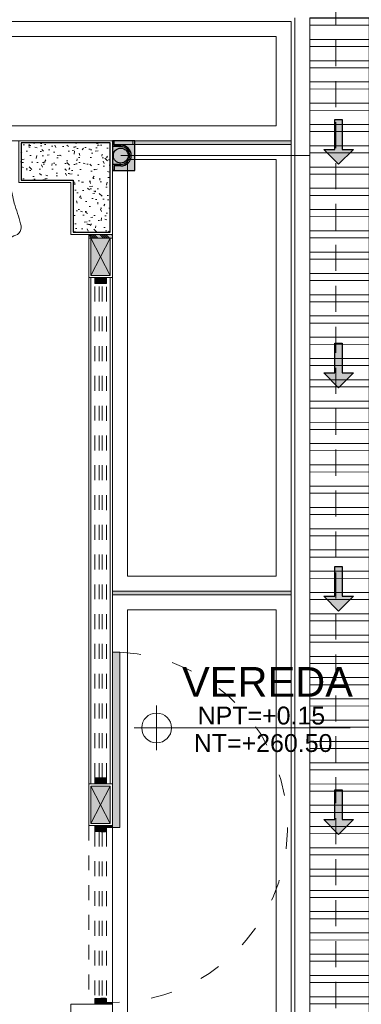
# Model space of a CAD drawing. Header units: millimetres. Extents: x -8931983 to 9630244, y 4 to 18563053.
# Tile 168 of 256: x 349113.97 to 349116.26, y 9281981.4 to 9281988.02. Entities that reach past the tile are written whole.
import ezdxf

# ---------------------------------------------------------------- set-up
doc = ezdxf.new("R2010")
doc.units = ezdxf.units.MM
for name, pattern in [('01 nivel$0$HIDDEN2', [0.1875, 0.125, -0.0625]), ('ACAD_ISO03W100', [30, 12, -18]), ('CONTINUA', [0]), ('DASHED2', [0.375, 0.25, -0.125]), ('HIDDEN', [9.524999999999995, 6.349999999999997, -3.174999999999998])]:
    doc.linetypes.add(name, pattern=pattern)
for name, color, linetype, lineweight in [('.', 7, 'Continuous', 0), ('0_ CUNETAS', 151, 'Continuous', 5), ('0_MUROS 2 BAJOS', 150, 'Continuous', 9), ('0_PROYECCIONES 1', 1, 'DASHED2', 0), ('0_TARRAJEO', 32, 'Continuous', 0), ('0_VANOS', 30, 'Continuous', 9), ('COLUMNAS', 3, 'Continuous', 35), ('COLUMNETAS TOP', 253, 'Continuous', 0), ('CUNETAS', 5, 'Continuous', 0), ('G-ANNO-DIMS', 7, 'Continuous', 5), ('JUNTAS DE DILATACIÓN', 160, 'CONTINUA', 9), ('LPUERTAS', 7, 'Continuous', 5), ('MURO', 133, 'Continuous', 15), ('Proyecciones 2', 251, 'HIDDEN', 5), ('PUERTAS-1.5', 1, 'Continuous', 9), ('TARRAJEO', 32, 'Continuous', 0), ('TEXTO AMBIENTES', 7, 'Continuous', 30), ('vereda', 254, 'Continuous', 5)]:
    doc.layers.add(name, color=color, linetype=linetype, lineweight=lineweight)
for name, color, linetype, lineweight, true_color in [('0_COLUMNA ACHURADO', 250, 'Continuous', 0, 0x363636), ('0_TEXTURA PISOS', 252, 'Continuous', 0, 0x8c8c8c), ('LMOBILIARIO', 252, 'Continuous', 5, 0x898989), ('tuberia des. fluvial ftt', 169, 'Continuous', 0, 0x232d53)]:
    doc.layers.add(name, color=color, linetype=linetype, lineweight=lineweight, true_color=true_color)
doc.styles.add('Arial_1', font='arial.ttf', dxfattribs={"height": 0.15})

# ---------------------------------------------------------------- blocks, each defined once
blk = doc.blocks.new('00_PTA_ 01')
at = {"layer": 'PUERTAS-1.5', "true_color": 0xffffff}
h = blk.add_hatch(color=7, dxfattribs=at)
h.dxf.hatch_style = 1
h.paths.add_polyline_path([(0, 0), (0.0349999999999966, 0), (0.0349999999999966, 0.0249999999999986), (0.009999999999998, 0.0250000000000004), (0.009999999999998, 0.0649999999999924), (0, 0.0649999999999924)])
h = blk.add_hatch(color=7, dxfattribs=at)
h.dxf.hatch_style = 1
h.paths.add_polyline_path([(1, 3.6e-15), (1, 0.0649999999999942), (0.9900000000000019, 0.0649999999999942), (0.9900000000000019, 0.0250000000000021), (0.9650000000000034, 0.0250000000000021), (0.9650000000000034, 3.6e-15)])
h = blk.add_hatch(color=7, dxfattribs=at)
h.dxf.hatch_style = 1
h.paths.add_polyline_path([(1.970000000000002, 0.1050000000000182), (0.9900000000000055, 0.1049999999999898), (0.9900000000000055, 0.0649999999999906), (1.970000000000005, 0.0650000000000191)])
at = {"layer": 'PUERTAS-1.5'}
for points in [[(0, 0), (0.0349999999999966, 0), (0.0349999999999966, 0.0249999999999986), (0.009999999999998, 0.0250000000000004), (0.009999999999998, 0.0649999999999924), (0, 0.0649999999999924)], [(1, 3.6e-15), (1, 0.0649999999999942), (0.9900000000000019, 0.0649999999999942), (0.9900000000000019, 0.0250000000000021), (0.9650000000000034, 0.0250000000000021), (0.9650000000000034, 3.6e-15)], [(1.970000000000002, 0.1050000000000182), (0.9900000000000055, 0.1049999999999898), (0.9900000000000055, 0.0649999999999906), (1.970000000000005, 0.0650000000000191)]]:
    blk.add_lwpolyline(points, close=True, dxfattribs=at)
at = {"layer": 'PUERTAS-1.5', "linetype": 'ACAD_ISO03W100', "ltscale": 0.01}
blk.add_arc((0.9904164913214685, 0.0645919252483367), 0.9804165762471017, 2.362126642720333, 179.9761520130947, dxfattribs=at)
at = {"layer": 'PUERTAS-1.5', "linetype": 'HIDDEN', "ltscale": 0.25}
blk.add_arc((0.9900000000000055, 0.0650000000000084), 0.9799999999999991, 359.9999999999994, 1.2213e-12, dxfattribs=at)
blk = doc.blocks.new('JUNTA VEREDA')
at = {"layer": '.', "true_color": 0x939598}
h = blk.add_hatch(dxfattribs=at)
h.set_pattern_fill('ANGLE', color=252)
h.set_pattern_definition([(0, (0, 0), (0, 6.985), [5.08, -1.905]), (90, (0, 0), (-6.985, 4e-16), [5.08, -1.905])])
h.paths.add_polyline_path([(-0.01331989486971, 1.200000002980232), (0.0120801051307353, 1.200000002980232), (0.0120801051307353, 0), (-0.01331989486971, 0)])
h = blk.add_hatch(color=252, dxfattribs=at)
h.dxf.hatch_style = 1
h.paths.add_polyline_path([(0.0120801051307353, 1.200000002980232), (-0.01331989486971, 1.200000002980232), (-0.01331989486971, 0), (0.0120801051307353, 0)])
at = {"layer": '0_TEXTURA PISOS'}
h = blk.add_hatch(dxfattribs=at)
h.set_pattern_fill('ANGLE', color=256)
h.set_pattern_definition([(0, (-5477.766061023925, -1210.968031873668), (0, 6.985), [5.08, -1.905]), (90, (-5477.766061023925, -1210.968031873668), (-6.985, 4e-16), [5.08, -1.905])])
h.paths.add_polyline_path([(-0.01331989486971, 1.200000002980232), (0.0120801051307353, 1.200000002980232), (0.0120801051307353, 0), (-0.01331989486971, 0)])
at = {"layer": 'vereda'}
blk.add_lwpolyline([(-0.01331989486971, 1.200000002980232), (0.0120801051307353, 1.200000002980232), (0.0120801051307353, 0), (-0.01331989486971, 0)], close=True, dxfattribs=at)
blk = doc.blocks.new('verda pg edf 04')
at = {"layer": 'vereda'}
for points, elevation in [([(-1.713399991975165, 0.8150000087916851), (1.215000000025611, 0.8150000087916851), (1.215000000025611, 0.0150000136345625), (-1.713399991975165, 0.0150000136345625)], -20.54863760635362), ([(-1.613399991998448, 0.7150000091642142), (1.114999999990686, 0.7150000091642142), (1.114999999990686, 0.1150000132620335), (-1.613399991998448, 0.1150000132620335)], -20.54863760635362), ([(0.0150000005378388, -0.0104270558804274), (0.0149814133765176, -3.01042709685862), (1.21500000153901, -3.010427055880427), (1.215000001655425, -0.0104270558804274)], -20.54863760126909), ([(0.1149999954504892, -0.1104270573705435), (0.1149999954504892, -2.910427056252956), (1.114999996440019, -2.910427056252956), (1.114999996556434, -0.1104270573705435)], -20.54863760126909), ([(0.0149999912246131, -3.035827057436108), (0.0150000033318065, -6.035827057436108), (1.214999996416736, -6.035827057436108), (1.214999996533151, -3.035827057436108)], -20.54863760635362), ([(0.1149999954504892, -3.135827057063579), (0.1149999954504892, -5.935827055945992), (1.114999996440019, -5.935827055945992), (1.114999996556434, -3.135827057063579)], -20.54863760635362)]:
    blk.add_lwpolyline(points, close=True, dxfattribs=dict(at, elevation=elevation))
at = {"layer": 'vereda', "rotation": 270}
for p in [(0.0150000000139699, 0.0016801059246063), (0.0149814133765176, -3.02374699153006, -20.54863760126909)]:
    blk.add_blockref('JUNTA VEREDA', p, dxfattribs=at)
blk = doc.blocks.new('Cotas de elevación - M_Cota de elevación - Destino rellenado-517392-Nivel 1')
at = {"layer": 'G-ANNO-DIMS'}
for p, q in [((0, -0.0015), (0, 0.0015)), ((-0.0015, 0), (0.013, 0))]:
    blk.add_line(p, q, dxfattribs=at)
blk.add_circle((0, 0), 0.001, dxfattribs=at)
blk = doc.blocks.new('VEREDA EDF 04 PGG')
at = {"lineweight": 5}
blk.add_blockref('verda pg edf 04', (-1.215000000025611, -0.8150000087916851, 20.54863760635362), dxfattribs=at)
at = {"layer": 'LPUERTAS', "xscale": -1.199999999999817, "yscale": 1.199999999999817, "zscale": 1.199999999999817, "rotation": 270}
blk.add_blockref('00_PTA_ 01', (-1.277999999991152, -6.600000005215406, 20.54863760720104), dxfattribs=at)
at = {"layer": 'TEXTO AMBIENTES', "xscale": 99.99999999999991, "yscale": 99.99999999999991, "zscale": 99.99999999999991}
blk.add_blockref('Cotas de elevación - M_Cota de elevación - Destino rellenado-517392-Nivel 1', (-0.90362387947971, -4.744062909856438, 20.54863761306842), dxfattribs=at)
at = {"layer": 'TEXTO AMBIENTES', "insert": (-1.333646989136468, -4.334992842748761, 20.54863761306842), "char_height": 0.2, "width": 2.349898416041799, "attachment_point": 1, "style": 'Arial_1'}
blk.add_mtext('\\pxqc;VEREDA', dxfattribs=at)
at = {"layer": 'TEXTO AMBIENTES', "char_height": 0.12, "width": 0.9021418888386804, "attachment_point": 1, "line_spacing_factor": 0.9417779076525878, "style": 'Arial_1'}
for s, insert in [('NPT=+0.15', (-0.6279042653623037, -4.600666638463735, 20.54863761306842)), ('NT=+260.50', (-0.6537262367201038, -4.785287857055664, 20.54863761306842))]:
    blk.add_mtext(s, dxfattribs=dict(at, insert=insert))
blk = doc.blocks.new('*U3822')
at = {"layer": '.', "lineweight": 30}
h = blk.add_hatch(color=1, dxfattribs=at)
h.dxf.hatch_style = 1
h.paths.add_polyline_path([(-0.0249999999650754, -0.0500000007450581), (-0.0999999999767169, -0.0500000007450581), (0, -0.150000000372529), (0.1000000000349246, -0.0500000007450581), (0.0250000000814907, -0.0500000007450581), (0.0250000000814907, 0.1499999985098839), (-0.0249999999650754, 0.1499999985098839)])
at = {"layer": '0_ CUNETAS', "color": 1, "lineweight": 30}
blk.add_lwpolyline([(-0.099999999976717, -0.0500000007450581), (-0.0249999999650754, -0.0500000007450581), (-0.0249999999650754, 0.1499999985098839), (0.0250000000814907, 0.1499999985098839), (0.0250000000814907, -0.0500000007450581), (0.1000000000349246, -0.0500000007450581), (0, -0.150000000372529)], close=True, dxfattribs=at)
blk = doc.blocks.new('*U3849')
at = {"layer": '0_ CUNETAS', "color": 0, "linetype": 'ByBlock', "lineweight": -2, "transparency": 16777216}
for p in [(2.2e-15, 36), (2.1e-15, 34.5), (2e-15, 33), (1.9e-15, 31.5)]:
    blk.add_blockref('*U3822', p, dxfattribs=at)
blk = doc.blocks.new('red drenaje')
at = {"layer": '0_ CUNETAS', "lineweight": 0}
h = blk.add_hatch(dxfattribs=at)
h.set_pattern_fill('ANSI32', color=256, scale=0.015, angle=135)
h.set_pattern_definition([(180, (7.209970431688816, 111.0331056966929), (0, -0.142875), []), (180, (7.162345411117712, 111.080730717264), (0, -0.142875), [])])
h.paths.add_polyline_path([(-34.72003029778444, 70.02810567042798), (-35.1200302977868, 70.02810567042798), (-35.12003029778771, 32.39097884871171), (-34.72003029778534, 32.55666427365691)])
for p, q in [((-35.22003029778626, 70.02810567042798), (-35.22003029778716, 32.34955749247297)), ((-35.12003029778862, 70.02810567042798), (-35.12003029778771, 32.39097884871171))]:
    blk.add_line(p, q, dxfattribs=at)
blk.add_lwpolyline([(-35.12003029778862, 70.02810567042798), (-34.72003029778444, 70.02810567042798), (-34.72003029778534, 32.55666427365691), (-35.12003029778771, 32.39097884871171), (-35.1200302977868, 70.02810567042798)], dxfattribs=at)
blk.add_blockref('*U3849', (-34.92570145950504, 33.1941974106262), dxfattribs=at)
blk = doc.blocks.new('columnas bloque talleres')
at = {"layer": '0_COLUMNA ACHURADO'}
h = blk.add_hatch(dxfattribs=at)
h.set_pattern_fill('AR-CONC', color=256, scale=0.00088, angle=90.00000000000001)
h.set_pattern_definition([(140, (-11266.26727245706, -3098.342211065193), (0.0140263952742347, 0.1603225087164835), [0.016764, -0.184404]), (85.00000000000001, (-11266.26727245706, -3098.342211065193), (-0.1681300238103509, -0.0310142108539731), [0.0134112, -0.1475237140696]), (190.4514447, (-11266.26610359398, -3098.328850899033), (-0.1541036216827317, 0.1293082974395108), [0.014247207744, -0.156719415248]), (136.1842, (-11266.31197645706, -3098.342211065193), (0.0369972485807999, 0.2385495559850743), [0.025146, -0.2766059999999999]), (186.63555761, (-11266.30889337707, -3098.322331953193), (-0.2177349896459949, 0.2089156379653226), [0.0213708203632, -0.2350793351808]), (81.18415117, (-11266.31197645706, -3098.342211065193), (-0.2177349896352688, 0.2089156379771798), [0.0201167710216, -0.2212845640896]), (111, (-11266.30080045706, -3098.319859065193), (0.0899933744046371, 0.1334206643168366), [0.016764, -0.184404]), (56.00000000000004, (-11266.30080045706, -3098.319859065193), (-0.1620854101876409, 0.0543857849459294), [0.0134112, -0.1475232]), (161.451445, (-11266.29330100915, -3098.308740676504), (-0.0720920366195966, 0.1878064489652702), [0.014247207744, -0.1567191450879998]), (127.5, (-11266.26727245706, -3098.342211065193), (-0.0744084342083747, 0.0027179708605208), [0, -0.14573504, 0, -0.1497584, 0, -0.148082]), (97.49999999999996, (-11266.26727245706, -3098.342211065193), (-0.0881589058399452, 0.0588013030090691), [0, -0.08538464, 0, -0.14238224, 0, -0.0564388]), (57.50000000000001, (-11266.26727245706, -3098.392056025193), (0.0050412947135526, 0.1193197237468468), [0, -0.05588, 0, -0.1743456, 0, -0.2313432]), (47.5, (-11266.26727245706, -3098.414408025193), (-0.0223753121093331, 0.1303536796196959), [0, -0.072644, 0, -0.11578336, 0, -0.1642872])])
h.paths.add_polyline_path([(0, -0.5999999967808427), (0, 0), (-0.5999999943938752, 2e-16), (-0.5999999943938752, -0.2499999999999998), (-0.25, -0.25), (-0.2499999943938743, -0.5999999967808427)])
at = {"layer": '0_TARRAJEO', "lineweight": 0}
blk.add_lwpolyline([(0.015, -0.6149999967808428), (0.015, 0.015), (-0.6149999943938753, 0.0150000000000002), (-0.6149999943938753, -0.2649999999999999), (-0.2649999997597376, -0.265), (-0.2649999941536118, -0.6149999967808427)], close=True, dxfattribs=at)
at = {"layer": '0_TARRAJEO', "lineweight": 0, "elevation": 8.474217e-10}
blk.add_lwpolyline([(-0.2649999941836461, -6.214999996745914), (-0.2650000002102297, -5.784999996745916), (0.0149999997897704, -5.784999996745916), (0.0150000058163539, -6.214999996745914)], close=True, dxfattribs=at)
at = {"layer": 'COLUMNAS', "color": 6, "lineweight": 30}
blk.add_lwpolyline([(0, -0.5999999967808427), (0, 0), (-0.5999999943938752, 2e-16), (-0.5999999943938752, -0.2499999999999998), (-0.25, -0.25), (-0.2499999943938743, -0.5999999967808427)], close=True, dxfattribs=at)
blk = doc.blocks.new('*U1093')
at = {"linetype": 'Continuous', "true_color": 0xbebebe}
for points in [[(3032.131410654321, 1351.188780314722), (3032.131410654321, 1351.268780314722), (3032.171410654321, 1351.268780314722), (3032.171410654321, 1351.188780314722)], [(3035.491410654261, 1351.188780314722), (3035.491410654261, 1351.268780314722), (3035.531410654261, 1351.268780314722), (3035.531410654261, 1351.188780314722)]]:
    blk.add_hatch(color=9, dxfattribs=at).paths.add_polyline_path(points)
at = {"layer": '0_VANOS', "linetype": 'Continuous'}
for p, q in [((3032.131410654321, 1351.268780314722), (3032.171410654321, 1351.268780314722)), ((3032.131410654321, 1351.268780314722), (3032.131410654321, 1351.188780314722)), ((3032.171410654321, 1351.268780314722), (3032.171410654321, 1351.188780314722)), ((3035.491410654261, 1351.188780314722), (3035.491410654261, 1351.268780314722)), ((3035.491410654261, 1351.268780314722), (3035.531410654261, 1351.268780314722)), ((3035.531410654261, 1351.268780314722), (3035.531410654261, 1351.188780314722)), ((3032.171410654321, 1351.188780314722), (3032.131410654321, 1351.188780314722)), ((3035.531410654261, 1351.188780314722), (3035.491410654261, 1351.188780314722))]:
    blk.add_line(p, q, dxfattribs=at)
at = {"layer": '0_VANOS', "linetype": '01 nivel$0$HIDDEN2', "ltscale": 0.5}
for p, q in [((3032.170780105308, 1351.268780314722), (3035.490780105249, 1351.268780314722)), ((3032.171410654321, 1351.238780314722), (3035.491410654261, 1351.238780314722)), ((3032.171410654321, 1351.218780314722), (3035.491410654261, 1351.218780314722)), ((3032.171410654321, 1351.188780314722), (3035.491410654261, 1351.188780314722))]:
    blk.add_line(p, q, dxfattribs=at)
at = {"layer": '0_VANOS', "linetype": '01 nivel$0$HIDDEN2'}
blk.add_line((3035.491410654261, 1351.268780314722), (3035.531410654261, 1351.268780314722), dxfattribs=at)
blk = doc.blocks.new('montante')
at = {"linetype": 'Continuous', "true_color": 0xffffff}
blk.add_hatch(color=7, dxfattribs=at).paths.add_polyline_path([(-0.0945478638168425, 0.0999999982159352), (-0.0945478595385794, -0.1000000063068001), (0.0554521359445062, -0.1000000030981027), (0.0554521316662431, 0.1000000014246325)])
at = {"layer": '0_MUROS 2 BAJOS', "lineweight": 30}
blk.add_lwpolyline([(-0.0945478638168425, 0.0999999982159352), (-0.0945478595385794, -0.1000000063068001), (0.0554521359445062, -0.1000000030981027), (0.0554521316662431, 0.1000000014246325)], close=True, dxfattribs=at)
at = {"layer": 'tuberia des. fluvial ftt', "color": 6, "lineweight": 30}
for p, q in [((-1.5133992e-09, 0.0700000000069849), (0.045457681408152, 0.0700000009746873)), ((0.045457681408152, 0.0700000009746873), (0.045457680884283, 0.0949999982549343)), ((-1.3096724e-09, 0.0600000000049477), (0.0554576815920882, 0.0600000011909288)), ((1.2805685e-09, -0.0599999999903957), (0.0554576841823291, -0.0599999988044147)), ((1.4842954e-09, -0.069999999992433), (0.0454576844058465, -0.0699999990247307)), ((0.0454576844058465, -0.0699999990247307), (0.0454576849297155, -0.0950000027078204))]:
    blk.add_line(p, q, dxfattribs=at)
at = {"layer": 'tuberia des. fluvial ftt', "color": 4, "lineweight": 30}
blk.add_circle((0, 0), 0.05, dxfattribs=at)
at = {"layer": 'tuberia des. fluvial ftt', "color": 6, "lineweight": 30}
for centre, radius, start, end in [((0, 7.276e-12), 0.0699999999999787, 90.00000122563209, 270.0000012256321), ((0.0504576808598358, 0.0949999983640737), 0.0049999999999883, 1.2256320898e-06, 180.0000012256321), ((0, 7.276e-12), 0.06, 90.00000122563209, 270.0000012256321), ((0.0504576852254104, -0.095000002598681), 0.0049999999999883, 180.0000012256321, 1.2256320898e-06)]:
    blk.add_arc(centre, radius, start, end, dxfattribs=at)
blk = doc.blocks.new('maniquii')
at = {"layer": 'LMOBILIARIO', "linetype": 'ByBlock', "lineweight": 0}
for p, q in [((-0.2168384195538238, 0.3563303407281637), (-0.1528384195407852, 0.397330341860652)), ((-0.1528384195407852, 0.397330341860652), (-0.0768384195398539, 0.3883303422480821)), ((-0.0198384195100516, 0.3953303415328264), (-0.006838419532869, 0.3993303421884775)), ((-0.006838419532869, 0.3993303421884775), (0.0111615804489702, 0.3863303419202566)), ((-0.3058384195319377, 0.3023303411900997), (-0.2168384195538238, 0.3563303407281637)), ((-0.0998384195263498, 0.3573303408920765), (-0.1218384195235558, 0.3533303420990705)), ((-0.1218384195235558, 0.3533303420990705), (-0.1058384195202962, 0.3473303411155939)), ((-0.0974935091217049, 0.3346176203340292), (-0.109838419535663, 0.326330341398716)), ((-0.1058384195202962, 0.3473303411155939), (-0.0974935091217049, 0.3346176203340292)), ((-0.0698384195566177, 0.3243303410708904), (-0.0998384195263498, 0.3573303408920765)), ((-0.0768384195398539, 0.3883303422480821), (-0.0578384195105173, 0.3303303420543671)), ((-0.0408384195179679, 0.2953303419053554), (-0.0198384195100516, 0.3953303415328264)), ((0.0111615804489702, 0.3863303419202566), (0.0391615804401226, 0.3313303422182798)), ((0.0391615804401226, 0.3313303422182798), (0.0401615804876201, 0.2813303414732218)), ((0.1761615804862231, 0.3253303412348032), (0.1901615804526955, 0.3403303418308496)), ((0.1901615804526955, 0.3403303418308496), (0.1951615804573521, 0.3383303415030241)), ((0.1951615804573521, 0.3383303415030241), (0.2039103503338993, 0.2965430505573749)), ((0.2039103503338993, 0.2965430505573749), (0.2171615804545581, 0.3493303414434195)), ((0.2171615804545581, 0.3493303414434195), (0.2231615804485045, 0.3493303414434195)), ((0.2231615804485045, 0.3493303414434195), (0.232161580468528, 0.2473303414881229)), ((-0.1688384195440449, 0.3213303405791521), (-0.278838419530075, 0.2243303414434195)), ((-0.1528384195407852, 0.3183303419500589), (-0.1688384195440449, 0.3213303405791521)), ((-0.109838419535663, 0.326330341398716), (-0.1528384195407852, 0.3183303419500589)), ((-0.1268384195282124, 0.2523303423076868), (-0.0718384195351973, 0.2823303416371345)), ((-0.0718384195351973, 0.2823303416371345), (-0.0408384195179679, 0.2953303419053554)), ((-0.0578384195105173, 0.3303303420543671), (-0.0698384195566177, 0.3243303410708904)), ((0.0401615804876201, 0.2813303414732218), (0.0611615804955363, 0.2543303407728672)), ((0.1701615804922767, 0.2943303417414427), (0.1761615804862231, 0.3253303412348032)), ((0.1791615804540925, 0.2573303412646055), (0.1701615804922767, 0.2943303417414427)), ((-0.278838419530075, 0.2243303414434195), (-0.2838384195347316, 0.2143303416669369)), ((-0.2838384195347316, 0.2143303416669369), (-0.2468384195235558, 0.1743303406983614)), ((-0.2308384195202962, 0.1983303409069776), (-0.2068384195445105, 0.2433303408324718)), ((-0.2068384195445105, 0.2433303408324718), (-0.1948384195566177, 0.251330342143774)), ((-0.1948384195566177, 0.251330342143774), (-0.1738384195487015, 0.2443303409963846)), ((-0.1738384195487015, 0.2443303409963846), (-0.1268384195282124, 0.2523303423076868)), ((-0.1278384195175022, 0.184330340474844), (-0.1218384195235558, 0.2103303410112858)), ((-0.1218384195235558, 0.2103303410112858), (-0.0758384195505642, 0.234330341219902)), ((-0.0758384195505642, 0.234330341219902), (-0.0548384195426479, 0.2073303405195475)), ((-0.0548384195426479, 0.2073303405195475), (-0.0218384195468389, 0.201330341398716)), ((-0.0218384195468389, 0.201330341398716), (0.0001615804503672, 0.1513303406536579)), ((0.0611615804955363, 0.2543303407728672), (0.0761615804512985, 0.209330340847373)), ((0.0761615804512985, 0.209330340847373), (0.0791615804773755, 0.1813303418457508)), ((0.1351615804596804, 0.1763303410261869), (0.1611615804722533, 0.2103303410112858)), ((0.1611615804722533, 0.2103303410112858), (0.1791615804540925, 0.2573303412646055)), ((0.2181615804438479, 0.2323303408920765), (0.2011615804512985, 0.1583303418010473)), ((0.232161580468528, 0.2473303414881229), (0.2181615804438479, 0.2323303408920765)), ((-0.2468384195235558, 0.1743303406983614), (-0.2308384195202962, 0.1983303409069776)), ((-0.1878384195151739, 0.0783303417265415), (-0.1818384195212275, 0.1403303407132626)), ((-0.1818384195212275, 0.1403303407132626), (-0.1658384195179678, 0.172330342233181)), ((-0.1658384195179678, 0.172330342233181), (-0.1278384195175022, 0.184330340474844)), ((0.0001615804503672, 0.1513303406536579), (-0.0088384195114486, 0.0913303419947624)), ((0.0791615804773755, 0.1813303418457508), (0.1121615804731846, 0.1583303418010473)), ((0.1121615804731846, 0.1583303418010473), (0.1351615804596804, 0.1763303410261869)), ((0.2011615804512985, 0.1583303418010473), (0.1891615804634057, 0.1193303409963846)), ((-0.2918384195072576, 0.0083303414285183), (-0.3078384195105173, 0.0833303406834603)), ((-0.1708384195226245, 0.0213303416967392), (-0.1878384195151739, 0.0783303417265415)), ((-0.0088384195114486, 0.0913303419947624), (-0.0058384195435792, 0.0603303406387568)), ((0.1381615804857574, 0.0753303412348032), (0.1111615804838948, 0.0573303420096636)), ((0.1631615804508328, 0.0813303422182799), (0.1381615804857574, 0.0753303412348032)), ((0.1891615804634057, 0.1193303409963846), (0.1631615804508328, 0.0813303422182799)), ((-0.248838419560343, -0.0346696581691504), (-0.2918384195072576, 0.0083303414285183)), ((-0.1258384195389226, 0.0023303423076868), (-0.1708384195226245, 0.0213303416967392)), ((-0.0718384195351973, 0.001330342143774), (-0.1258384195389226, 0.0023303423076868)), ((-0.0258384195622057, 0.0143303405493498), (-0.0718384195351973, 0.001330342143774)), ((-0.0058384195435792, 0.0603303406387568), (-0.0258384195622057, 0.0143303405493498)), ((0.1111615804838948, 0.0573303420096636), (0.0681615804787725, -0.0006696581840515)), ((-0.2178384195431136, -0.077669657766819), (-0.248838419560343, -0.0346696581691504)), ((-0.1048384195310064, -0.0626696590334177), (-0.1478384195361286, -0.1176696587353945)), ((-0.0798384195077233, -0.031669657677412), (-0.1048384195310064, -0.0626696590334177)), ((-0.0608384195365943, -0.031669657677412), (-0.0798384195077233, -0.031669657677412)), ((-0.0278384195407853, -0.0336696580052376), (-0.0608384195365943, -0.031669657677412)), ((0.0121615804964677, -0.0286696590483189), (-0.0278384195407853, -0.0336696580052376)), ((0.0331615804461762, -0.0246696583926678), (0.0121615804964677, -0.0286696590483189)), ((0.0681615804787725, -0.0006696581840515), (0.0331615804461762, -0.0246696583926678)), ((-0.1728384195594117, -0.1206696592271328), (-0.2178384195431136, -0.077669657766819)), ((-0.1478384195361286, -0.1176696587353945), (-0.1728384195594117, -0.1206696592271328))]:
    blk.add_line(p, q, dxfattribs=at)
at = {"layer": 'LMOBILIARIO', "lineweight": 0}
for centre, radius, start, end in [((-0.2956911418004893, 0.2436797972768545), 0.0595218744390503, 99.8157172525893, 201.7722843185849), ((0.8709586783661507, 0.5268735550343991), 1.259481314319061, 194.0269798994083, 200.6196952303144)]:
    blk.add_arc(centre, radius, start, end, dxfattribs=at)
blk = doc.blocks.new('*U1274')
at = {"linetype": 'Continuous', "true_color": 0xbebebe}
for points in [[(3032.131410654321, 1351.188780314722), (3032.131410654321, 1351.268780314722), (3032.171410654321, 1351.268780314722), (3032.171410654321, 1351.188780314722)], [(3033.291410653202, 1351.188780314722), (3033.291410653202, 1351.268780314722), (3033.331410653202, 1351.268780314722), (3033.331410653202, 1351.188780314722)]]:
    blk.add_hatch(color=9, dxfattribs=at).paths.add_polyline_path(points)
at = {"layer": '0_VANOS', "linetype": 'Continuous'}
for p, q in [((3032.131410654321, 1351.268780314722), (3032.171410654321, 1351.268780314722)), ((3032.131410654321, 1351.268780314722), (3032.131410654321, 1351.188780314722)), ((3032.171410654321, 1351.268780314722), (3032.171410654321, 1351.188780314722)), ((3033.291410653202, 1351.188780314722), (3033.291410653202, 1351.268780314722)), ((3033.291410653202, 1351.268780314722), (3033.331410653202, 1351.268780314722)), ((3033.331410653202, 1351.268780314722), (3033.331410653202, 1351.188780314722)), ((3032.171410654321, 1351.188780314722), (3032.131410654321, 1351.188780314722)), ((3033.331410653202, 1351.188780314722), (3033.291410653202, 1351.188780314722))]:
    blk.add_line(p, q, dxfattribs=at)
at = {"layer": '0_VANOS', "linetype": '01 nivel$0$HIDDEN2', "ltscale": 0.5}
for p, q in [((3032.170780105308, 1351.268780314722), (3033.29078010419, 1351.268780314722)), ((3032.171410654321, 1351.238780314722), (3033.291410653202, 1351.238780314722)), ((3032.171410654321, 1351.218780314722), (3033.291410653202, 1351.218780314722)), ((3032.171410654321, 1351.188780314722), (3033.291410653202, 1351.188780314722))]:
    blk.add_line(p, q, dxfattribs=at)
at = {"layer": '0_VANOS', "linetype": '01 nivel$0$HIDDEN2'}
blk.add_line((3033.291410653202, 1351.268780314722), (3033.331410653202, 1351.268780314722), dxfattribs=at)
blk = doc.blocks.new('bloque pg edf 04')
at = {"layer": '.', "true_color": 0xadddf7, "transparency": 33554572}
h = blk.add_hatch(color=141, dxfattribs=at)
h.dxf.hatch_style = 1
h.paths.add_polyline_path([(-0.1599999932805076, 34.50000003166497), (-0.1599999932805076, 34.47500003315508), (6.7520887e-09, 34.47500003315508), (6.7520887e-09, 34.50000003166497)])
at = {"layer": 'COLUMNETAS TOP', "true_color": 0xc0c0c0}
for points in [[(-0.1449999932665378, 34.47500003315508), (-0.1449999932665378, 34.22500003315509), (-0.0149999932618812, 34.22500003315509), (-0.0149999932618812, 34.47500003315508)], [(-0.1450000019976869, 30.54500003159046), (-0.1450000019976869, 30.79500003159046), (-0.015000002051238, 30.79500003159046), (-0.015000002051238, 30.54500003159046)]]:
    blk.add_hatch(color=9, dxfattribs=at).paths.add_polyline_path(points)
at = {"layer": 'JUNTAS DE DILATACIÓN'}
h = blk.add_hatch(dxfattribs=at)
h.set_pattern_fill('ANSI34', color=256, scale=0.0029, angle=90.09396363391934)
h.set_pattern_definition([(135.0939636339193, (1532.981894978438, -5552.44586949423), (-0.0389999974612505, -0.0391281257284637), []), (135.0939636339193, (1532.981873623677, -5552.432848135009), (-0.0389999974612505, -0.0391281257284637), []), (135.0939636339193, (1532.981852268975, -5552.419826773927), (-0.0389999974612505, -0.0391281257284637), []), (135.0939636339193, (1532.981830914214, -5552.406805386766), (-0.0389999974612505, -0.0391281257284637), [])])
h.paths.add_polyline_path([(-0.1599999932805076, 34.50000003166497), (-0.1599999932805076, 34.47500003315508), (6.7520887e-09, 34.47500003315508), (6.7520887e-09, 34.50000003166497)])
at = {"layer": '0_PROYECCIONES 1', "ltscale": 0.7, "elevation": 20.54863760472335}
blk.add_lwpolyline([(-12.32985116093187, 36.63000003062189), (1.50014883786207, 36.63000003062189), (1.50014883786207, -1.499999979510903), (-12.32985116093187, -1.499999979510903)], close=True, dxfattribs=at)
at = {"layer": 'COLUMNETAS TOP'}
for p, q in [((-0.1449999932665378, 34.22500003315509, 20.54863760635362), (-0.014999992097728, 34.47500003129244, 20.54863760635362)), ((-0.1449999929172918, 34.47500003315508, 20.54863760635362), (-0.0149999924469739, 34.22500003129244, 20.54863760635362)), ((-0.1450000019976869, 30.79500003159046, 20.54863760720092), (-0.0150000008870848, 30.54500003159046, 20.54863760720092)), ((-0.1450000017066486, 30.54500003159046, 20.54863760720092), (-0.0150000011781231, 30.79500003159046, 20.54863760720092))]:
    blk.add_line(p, q, dxfattribs=at)
for points, elevation in [([(-0.1449999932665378, 34.47500003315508), (-0.1449999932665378, 34.22500003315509), (-0.0149999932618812, 34.22500003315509), (-0.0149999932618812, 34.47500003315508)], 20.54863760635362), ([(-0.1450000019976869, 30.54500003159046), (-0.1450000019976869, 30.79500003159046), (-0.015000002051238, 30.79500003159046), (-0.015000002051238, 30.54500003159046)], 20.54863760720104)]:
    blk.add_lwpolyline(points, close=True, dxfattribs=dict(at, elevation=elevation))
at = {"layer": 'JUNTAS DE DILATACIÓN', "elevation": 20.54863760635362}
blk.add_lwpolyline([(-0.1599999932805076, 34.50000003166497), (-0.1599999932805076, 34.47500003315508), (6.7520887e-09, 34.47500003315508), (6.7520887e-09, 34.50000003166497)], close=True, dxfattribs=at)
at = {"layer": 'MURO'}
for p, q in [((-0.1450011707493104, 34.21000003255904), (-0.1449545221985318, 30.81000003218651)), ((-0.0150013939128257, 34.21000003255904), (-0.0149457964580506, 30.81000003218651))]:
    blk.add_line(p, q, dxfattribs=at)
at = {"layer": 'Proyecciones 2', "linetype": 'DASHED2', "ltscale": 0.3, "elevation": 20.54863760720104}
blk.add_lwpolyline([(9.0803951e-09, 29.33000003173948), (-5.69270924e-08, 30.53000003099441), (-0.1599999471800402, 30.53000003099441), (-0.1599998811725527, 29.33000003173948)], close=True, dxfattribs=at)
at = {"layer": 'TARRAJEO'}
for p, q in [((-0.1600000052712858, 34.21000003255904, -0.6226860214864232), (-0.1600000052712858, 30.81000003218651, 20.54863760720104)), ((6.7520887e-09, 34.21000003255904, 20.54863760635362), (-3.00083192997e-05, 30.81000003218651, 20.54863760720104))]:
    blk.add_line(p, q, dxfattribs=at)
for points, elevation in [([(-0.1599999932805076, 34.47500003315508), (-0.1599999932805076, 34.21000003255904), (6.7520887e-09, 34.21000003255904), (6.7520887e-09, 34.47500003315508)], 20.54863760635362), ([(-0.1600000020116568, 30.53000003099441), (-0.1600000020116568, 30.81000003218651), (-2.0372681e-09, 30.81000003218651), (-2.0372681e-09, 30.53000003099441)], 20.54863760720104)]:
    blk.add_lwpolyline(points, close=True, dxfattribs=dict(at, elevation=elevation))
at = {"lineweight": 5, "rotation": 180}
blk.add_blockref('maniquii', (-0.9695878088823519, 34.79292773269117), dxfattribs=at)
at = {"xscale": -1}
for name, p, rotation in [('*U1093', (-1351.308780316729, -3001.321410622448, 20.54863760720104), 270), ('*U1274', (1351.148780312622, 3062.661410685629, 20.54863760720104), 90)]:
    blk.add_blockref(name, p, dxfattribs=dict(at, rotation=rotation))
at = {"layer": '0_ CUNETAS', "color": 251, "lineweight": 0, "true_color": 0x636466, "rotation": 180}
blk.add_blockref('montante', (0.055452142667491, 35.0299729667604, 5.0845301e-09), dxfattribs=at)
at = {"layer": 'vereda'}
blk.add_blockref('columnas bloque talleres', (-0.0149999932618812, 35.11500002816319, 20.54863760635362), dxfattribs=at)

msp = doc.modelspace()

# ---------------------------------------------------------------- linework, layer by layer
at = {"layer": '0_ CUNETAS', "color": 251, "lineweight": 0, "true_color": 0x636466}
msp.add_line((349114.6451177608, 9281987.104465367), (349115.9146656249, 9281987.104465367), dxfattribs=at)
at = {"layer": 'TARRAJEO'}
msp.add_lwpolyline([(349103.7596656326, 9281987.204492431), (349114.5896656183, 9281987.204492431), (349114.5896656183, 9281952.07452054), (349103.7596656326, 9281952.07452054)], close=True, dxfattribs=at)

# ---------------------------------------------------------------- block references
at = {"lineweight": 5}
msp.add_blockref('VEREDA EDF 04 PGG', (349115.7896656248, 9281988.004492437), dxfattribs=at)

# ---------------------------------------------------------------- next in the draw order: block references
msp.add_blockref('bloque pg edf 04', (349114.589665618, 9281952.074492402), dxfattribs=at)

# ---------------------------------------------------------------- next in the draw order: block references
at = {"layer": 'CUNETAS', "color": 84, "lineweight": 30}
msp.add_blockref('red drenaje', (349151.0346959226, 9281918.001386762), dxfattribs=at)

doc.saveas('drawing.dxf')
